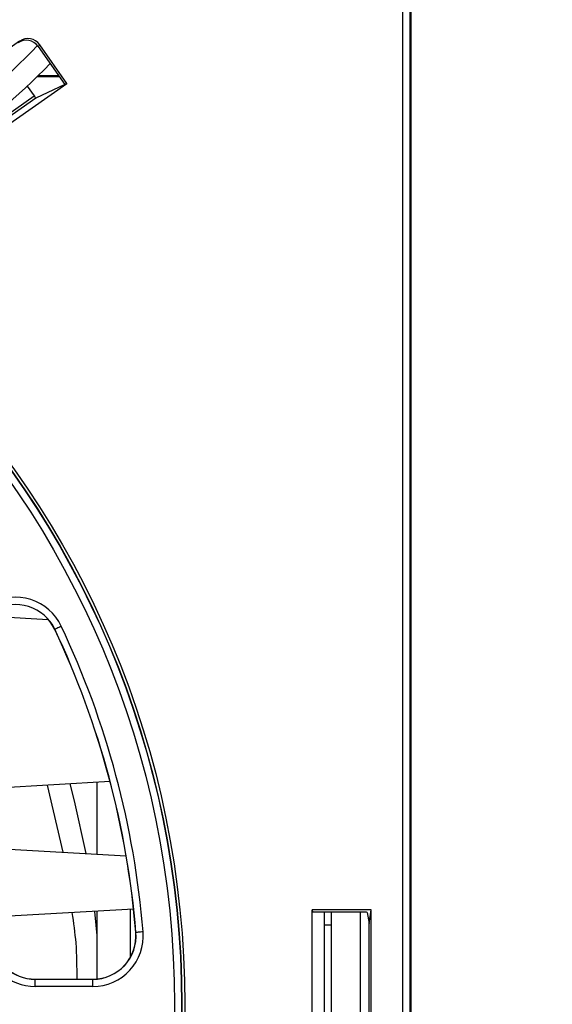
# Paper-space layout 'Sheet1' of a CAD drawing. Header units: millimetres. Extents: x 0 to 420, y 0 to 297.
# Tile 32 of 130: x 128 to 135, y 62 to 76. Entities that reach past the tile are written whole.
import ezdxf

# ---------------------------------------------------------------- set-up
doc = ezdxf.new("R2010")
doc.units = ezdxf.units.MM
doc.layers.add('SLD-0', color=179, linetype='Continuous')
doc.styles.add('SLDTEXTSTYLE1', font='TXT', dxfattribs={"width": 0.75})
doc.styles.add('SLDTEXTSTYLE3', font='TXT', dxfattribs={"width": 0.96})
doc.dimstyles.new('SLDDIMSTYLE3', dxfattribs={"dimtxt": 2.5, "dimasz": 3.302, "dimexe": 0, "dimexo": 0.0625, "dimtad": 1, "dimdec": 1, "dimlfac": 5, "dimrnd": 1e-09, "dimzin": 4, "dimdsep": 46, "dimtxsty": 'SLDTEXTSTYLE1', "dimblk1": 'NONE', "dimblk2": 'NONE', "dimsah": 1, "dimcen": 0, "dimadec": 0, "dimazin": 1, "dimtfac": 1, "dimtmove": 0, "dimatfit": 3, "dimldrblk": 'NONE', "dimfxl": 0, "dimfrac": 2, "dimtolj": 1, "dimtzin": 12, "dimarcsym": 0})
doc.dimstyles.new('SLDDIMSTYLE4', dxfattribs={"dimtxt": 2.5, "dimasz": 3.302, "dimexe": 0, "dimexo": 0.0625, "dimtad": 1, "dimdec": 1, "dimlfac": 5, "dimrnd": 1e-09, "dimzin": 12, "dimdsep": 46, "dimtxsty": 'SLDTEXTSTYLE1', "dimblk1": 'NONE', "dimblk2": 'NONE', "dimsah": 1, "dimcen": 0, "dimadec": 0, "dimazin": 3, "dimtfac": 1, "dimtmove": 0, "dimatfit": 3, "dimldrblk": 'NONE', "dimfxl": 0, "dimfrac": 2, "dimtolj": 1, "dimtzin": 12, "dimarcsym": 0})

# ---------------------------------------------------------------- blocks, each defined once
blk = doc.blocks.new('_D_22')
at = {"layer": 'SLD-0', "color": 179}
for p, q in [((177.639, 244.196), (170.681, 237.013)), ((170.681, 237.013), (163.266, 229.357)), ((168.235, 235.206), (170.681, 237.013)), ((170.681, 237.013), (168.594, 234.858)), ((170.681, 237.013), (168.953, 234.51)), ((168.235, 235.206), (168.953, 234.51)), ((163.266, 229.357), (151.443, 229.357))]:
    blk.add_line(p, q, dxfattribs=at)
at = {"layer": 'SLD-0', "color": 179, "char_height": 2.5, "attachment_point": 1, "style": 'SLDTEXTSTYLE3'}
for s, insert in [('%%c', (150.193, 232.392)), ('20.0', (155.213, 232.43))]:
    blk.add_mtext(s, dxfattribs=dict(at, insert=insert))
blk = doc.blocks.new('_None')
blk = doc.blocks.new('_D_23')
at = {"layer": 'SLD-0', "color": 179}
for p, q in [((163.999, 261.493), (154.023, 261.493)), ((172.8, 249.896), (163.999, 261.493)), ((171.384, 252.588), (170.588, 251.984)), ((171.384, 252.588), (172.8, 249.896)), ((172.8, 249.896), (170.986, 252.286)), ((172.8, 249.896), (170.588, 251.984)), ((175.52, 246.312), (172.8, 249.896))]:
    blk.add_line(p, q, dxfattribs=at)
at = {"layer": 'SLD-0', "color": 179, "char_height": 2.5, "attachment_point": 1, "style": 'SLDTEXTSTYLE3'}
for s, insert in [('%%c', (152.773, 264.528)), ('9.0', (157.794, 264.566))]:
    blk.add_mtext(s, dxfattribs=dict(at, insert=insert))
blk = doc.blocks.new('_D_24')
at = {"layer": 'SLD-0', "color": 179}
for p, q in [((241.453, 256.697), (250.709, 264.131)), ((250.709, 264.131), (262.532, 264.131)), ((241.453, 256.697), (243.478, 258.965)), ((244.105, 258.186), (243.478, 258.965)), ((241.453, 256.697), (243.792, 258.576)), ((244.105, 258.186), (241.453, 256.697)), ((236.385, 252.627), (241.453, 256.697))]:
    blk.add_line(p, q, dxfattribs=at)
at = {"layer": 'SLD-0', "color": 179, "char_height": 2.5, "attachment_point": 1, "style": 'SLDTEXTSTYLE3'}
for s, insert in [('%%c', (251.047, 267.167)), ('13.0', (256.067, 267.205))]:
    blk.add_mtext(s, dxfattribs=dict(at, insert=insert))
blk = doc.blocks.new('_D_25')
at = {"layer": 'SLD-0', "color": 179}
for p, q in [((240.691, 239.098), (237.146, 235.226)), ((237.146, 235.226), (227.951, 225.18)), ((234.752, 233.35), (237.146, 235.226)), ((237.146, 235.226), (235.121, 233.013)), ((237.146, 235.226), (235.489, 232.675)), ((234.752, 233.35), (235.489, 232.675)), ((227.951, 225.18), (216.128, 225.18))]:
    blk.add_line(p, q, dxfattribs=at)
at = {"layer": 'SLD-0', "color": 179, "char_height": 2.5, "attachment_point": 1, "style": 'SLDTEXTSTYLE3'}
for s, insert in [('%%c', (214.878, 228.215)), ('10.5', (219.898, 228.254))]:
    blk.add_mtext(s, dxfattribs=dict(at, insert=insert))
blk = doc.blocks.new('_D_28')
at = {"layer": 'SLD-0', "color": 179}
for p, q in [((173.264, 174.39), (183.569, 183.365)), ((183.569, 183.365), (193.545, 183.365)), ((173.264, 174.39), (175.198, 176.738)), ((175.855, 175.984), (175.198, 176.738)), ((173.264, 174.39), (175.526, 176.361)), ((175.855, 175.984), (173.264, 174.39)), ((169.87, 171.435), (173.264, 174.39))]:
    blk.add_line(p, q, dxfattribs=at)
at = {"layer": 'SLD-0', "color": 179, "char_height": 2.5, "attachment_point": 1, "style": 'SLDTEXTSTYLE3'}
for s, insert in [('%%c', (183.906, 186.4)), ('9.0', (188.927, 186.438))]:
    blk.add_mtext(s, dxfattribs=dict(at, insert=insert))
blk = doc.blocks.new('_D_30')
at = {"layer": 'SLD-0', "color": 179}
for p, q in [((230.033, 164.087), (234.374, 159.249)), ((236.006, 156.682), (234.374, 159.249)), ((234.374, 159.249), (236.75, 157.35)), ((234.374, 159.249), (236.378, 157.016)), ((234.374, 159.249), (244.668, 147.778)), ((236.006, 156.682), (236.75, 157.35)), ((244.668, 147.778), (256.491, 147.778))]:
    blk.add_line(p, q, dxfattribs=at)
at = {"layer": 'SLD-0', "color": 179, "char_height": 2.5, "attachment_point": 1, "style": 'SLDTEXTSTYLE3'}
for s, insert in [('%%c', (245.006, 150.813)), ('13.0', (250.026, 150.851))]:
    blk.add_mtext(s, dxfattribs=dict(at, insert=insert))
blk = doc.blocks.new('_D_31')
at = {"layer": 'SLD-0', "color": 179}
for p, q in [((224.118, 191.46), (212.295, 191.46)), ((230.761, 181.361), (224.118, 191.46)), ((229.53, 184.142), (228.695, 183.593)), ((229.53, 184.142), (230.761, 181.361)), ((230.761, 181.361), (229.113, 183.868)), ((230.761, 181.361), (228.695, 183.593)), ((233.646, 176.975), (230.761, 181.361))]:
    blk.add_line(p, q, dxfattribs=at)
at = {"layer": 'SLD-0', "color": 179, "char_height": 2.5, "attachment_point": 1, "style": 'SLDTEXTSTYLE3'}
for s, insert in [('%%c', (211.045, 194.495)), ('10.5', (216.066, 194.534))]:
    blk.add_mtext(s, dxfattribs=dict(at, insert=insert))

psp = doc.layouts.new('Sheet1')

# ---------------------------------------------------------------- linework, layer by layer
at = {"layer": 'SLD-0', "color": 179, "linetype": 'Continuous', "lineweight": 25}
for p, q in [((133.249, 48.688), (133.249, 97.652)), ((133.349, 97.652), (133.349, 48.682)), ((133.354, 97.656), (133.354, 48.656)), ((133.36, 97.656), (133.36, 58.578)), ((127.916, 75.769), (125.077, 73.78)), ((127.893, 75.746), (127.916, 75.769)), ((128.195, 75.72), (128.172, 75.697)), ((128.172, 75.697), (128.543, 75.168)), ((128.572, 75.181), (128.195, 75.72)), ((125.404, 72.963), (128.572, 75.181)), ((128.161, 75.279), (128.465, 75.279)), ((128.46, 75.286), (128.167, 75.286)), ((128.572, 75.181), (128.543, 75.168)), ((128.021, 75.145), (128.118, 75.008)), ((128.543, 75.168), (128.142, 74.976)), ((125.723, 73.331), (128.118, 75.008)), ((128.142, 74.976), (125.744, 73.297)), ((127.429, 67.778), (128.314, 67.727)), ((128.405, 67.591), (128.403, 67.59)), ((128.407, 67.592), (128.405, 67.591)), ((128.413, 67.595), (128.407, 67.592)), ((128.421, 67.599), (128.413, 67.595)), ((128.432, 67.604), (128.421, 67.599)), ((128.446, 67.611), (128.432, 67.604)), ((128.462, 67.618), (128.446, 67.611)), ((128.478, 67.626), (128.462, 67.618)), ((128.496, 67.634), (128.478, 67.626)), ((129.174, 65.473), (127.129, 65.356)), ((128.994, 64.463), (128.994, 65.463)), ((128.523, 64.49), (128.304, 65.423)), ((128.68, 65.206), (128.618, 65.441)), ((128.841, 64.472), (128.68, 65.206)), ((127.337, 64.558), (129.398, 64.44)), ((129.502, 63.7), (127.502, 63.585)), ((128.994, 62.729), (128.994, 63.671)), ((129.458, 63.034), (129.458, 63.698)), ((132.811, 63.688), (131.989, 63.688)), ((131.989, 59.625), (131.989, 63.688)), ((131.989, 63.688), (131.994, 63.656)), ((132.78, 63.499), (132.811, 63.688)), ((132.811, 59.625), (132.811, 63.688)), ((128.994, 63.334), (128.961, 63.669)), ((132.714, 63.656), (131.994, 63.656)), ((132.154, 63.656), (132.154, 59.656)), ((132.254, 63.656), (132.254, 59.656)), ((132.654, 63.656), (132.654, 59.656)), ((132.754, 63.654), (132.78, 63.499)), ((132.254, 63.478), (132.154, 63.478)), ((132.78, 59.813), (132.78, 63.499)), ((129.535, 63.376), (129.533, 63.375)), ((129.537, 63.376), (129.535, 63.376)), ((129.543, 63.376), (129.537, 63.376)), ((129.552, 63.377), (129.543, 63.376)), ((129.565, 63.378), (129.552, 63.377)), ((129.58, 63.379), (129.565, 63.378)), ((129.597, 63.381), (129.58, 63.379)), ((129.615, 63.382), (129.597, 63.381)), ((129.635, 63.384), (129.615, 63.382)), ((128.132, 62.724), (128.132, 62.726)), ((128.132, 62.726), (128.935, 62.726)), ((128.132, 62.624), (128.132, 62.724)), ((128.132, 62.724), (128.935, 62.724)), ((128.935, 62.724), (128.935, 62.726)), ((128.935, 62.624), (128.935, 62.724)), ((128.935, 62.624), (128.132, 62.624))]:
    psp.add_line(p, q, dxfattribs=at)
for radius in [12.84, 12.8, 12.796, 12.696]:
    psp.add_circle((117.374, 62.376), radius, dxfattribs=at)
at = {"layer": 'SLD-0', "color": 8, "linetype": 'Continuous', "lineweight": 25}
psp.add_arc((121.034, 82.576), 9.9, 293.9266, 316.0734, dxfattribs=at)
at = {"layer": 'SLD-0', "color": 179, "linetype": 'Continuous', "lineweight": 25}
for centre, radius, start, end in [((121.034, 82.576), 10.2, 294.2536, 315.7464), ((127.861, 67.334), 0.702, 25.3024, 120), ((127.861, 67.334), 0.602, 25.3024, 119.9999), ((127.861, 67.334), 0.6, 25.3024, 119.9999), ((117.374, 62.376), 12.2, 4.6976, 25.3024), ((117.374, 62.376), 12.202, 4.6976, 25.3024), ((117.374, 62.376), 12.302, 4.6976, 25.3024), ((128.132, 63.326), 0.702, 185.0464, 270), ((128.132, 63.326), 0.602, 185.0464, 269.9999), ((128.132, 63.326), 0.6, 185.0464, 270), ((128.935, 63.326), 0.702, 270, 4.6976), ((128.935, 63.326), 0.602, 270, 4.6976), ((128.935, 63.326), 0.6, 270, 4.6976)]:
    psp.add_arc(centre, radius, start, end, dxfattribs=at)
for centre, major_axis, ratio, start_param, end_param in [((128.008, 75.582), (-0.143, -0.14), 0.998592, 2.97682, 4.547154), ((128.031, 75.605), (-0.143, -0.14), 0.998592, 2.976812, 4.547156), ((128.119, 75.009), (-0.0229, 0.0328), 0.052408, 1.570786, 3.133068), ((132.714, 63.654), (0.04, 0), 0.052408, 0.008473, 1.570796)]:
    psp.add_ellipse(centre, major_axis=major_axis, ratio=ratio, start_param=start_param, end_param=end_param, dxfattribs=at)
psp.add_open_spline([(128.715, 62.726), (128.715, 62.894), (128.714, 63.203), (128.669, 63.511), (128.648, 63.651)], degree=3, knots=[0, 0, 0, 0, 0.543513, 1, 1, 1, 1], dxfattribs=at)

# ---------------------------------------------------------------- dimensions: what is measured, and where the dimension line sits
at = {"layer": 'SLD-0', "color": 179}
for p1, dimstyle, picture, middle in [((0.889, 0.948), 'SLDDIMSTYLE3', '_D_24', (257.414, 266.248)), ((0.517, 0.737), 'SLDDIMSTYLE3', '_D_23', (158.218, 263.609)), ((1.173, 1.62), 'SLDDIMSTYLE3', '_D_22', (156.561, 231.473)), ((0.745, 0.74), 'SLDDIMSTYLE4', '_D_25', (221.245, 227.297)), ((0.831303, 0.6414323), 'SLDDIMSTYLE4', '_D_31', (217.4129934, 193.5763759)), ((0.634, 0.639), 'SLDDIMSTYLE3', '_D_28', (189.351, 185.481)), ((1.067, 0.743), 'SLDDIMSTYLE3', '_D_30', (251.373, 149.894))]:
    dim = psp.add_diameter_dim_2p(p1=p1, p2=(0, 0), dimstyle=dimstyle, dxfattribs=at)
    dim.commit()
    dim.dimension.update_dxf_attribs({"geometry": picture, "text_midpoint": middle, "dimtype": 163})

doc.saveas('drawing.dxf')
